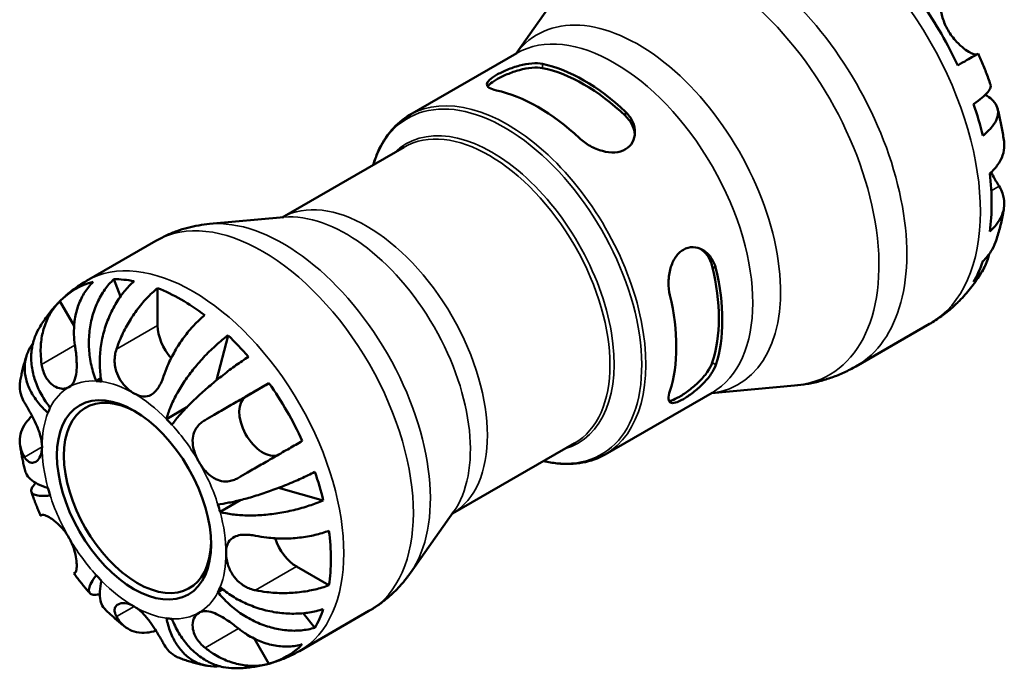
# Model space of a CAD drawing. Header units: millimetres. Extents: x 0 to 905, y 0 to 594.
# Tile 8 of 10: x 662 to 757, y 467 to 529. Entities that reach past the tile are written whole.
import ezdxf

# ---------------------------------------------------------------- set-up
doc = ezdxf.new("R2010")
doc.units = ezdxf.units.MM
doc.layers.add('Visible (ISO)', color=7, linetype='Continuous', lineweight=50)
doc.layers.add('Visible Narrow (ISO)', color=7, linetype='Continuous', lineweight=35)

msp = doc.modelspace()

# ---------------------------------------------------------------- linework, layer by layer
at = {"layer": 'Visible (ISO)'}
for p, q in [((709.859, 526.162), (714.486, 532.701)), ((699.654, 520.285), (709.923, 526.198)), ((687.375, 510.444), (699.098, 517.195)), ((687.558, 510.461), (680.416, 509.817)), ((668.579, 504.352), (675.264, 508.201)), ((671.212, 504.511), (671.86, 502.866)), ((675.415, 500.074), (675.415, 503.659)), ((667.4, 500.036), (666.035, 502.401)), ((742.507, 496.15), (749.58, 500.223)), ((682.19, 499.125), (681.084, 494.819)), ((669.51, 494.738), (669.976, 495.006)), ((683.928, 493.262), (686.12, 494.534)), ((728.623, 493.578), (736.601, 494.298)), ((718.417, 487.701), (728.686, 493.615)), ((676.271, 491.094), (678.233, 492.224)), ((703.743, 482.02), (715.466, 488.771)), ((687.028, 484.48), (691.333, 483.288)), ((681.422, 482.173), (683.421, 483.324)), ((703.849, 482.17), (699.707, 476.316)), ((691.88, 475.14), (688.779, 476.926)), ((681.206, 474.48), (681.672, 474.749)), ((689.039, 468.822), (695.724, 472.671)), ((689.416, 472.454), (690.524, 471.062)), ((686.12, 467.612), (684.743, 469.998))]:
    msp.add_line(p, q, dxfattribs=at)
for centre, major_axis, start_param, end_param in [((739.054, 521.28), (-11.642, 20.216), 4.568056, 4.86059), ((716.38, 508.222), (9.382, -16.292), 2.053436, 2.662821), ((716.38, 508.222), (9.147, -15.884), 2.045361, 2.670895), ((711.96, 505.677), (-9.382, 16.292), 5.195028, 5.804414), ((739.054, 521.28), (-11.642, 20.216), 4.250264, 4.392983), ((739.054, 521.28), (-11.642, 20.216), 3.782658, 4.075191), ((739.054, 521.28), (11.642, -20.216), 0.323273, 0.465993), ((716.38, 508.222), (9.147, -15.884), 0.474565, 1.100099), ((716.38, 508.222), (9.382, -16.292), 0.482639, 1.092025), ((677.678, 485.935), (-10.15, 17.625), 6.127124, 6.443114), ((677.678, 485.935), (-10.15, 17.625), 5.818858, 5.965982), ((677.678, 485.935), (10.15, -17.625), 2.200134, 2.516123), ((711.96, 505.677), (-9.382, 16.292), 3.624232, 4.233617), ((739.054, 521.28), (11.642, -20.216), 0.145125, 0.148201), ((677.678, 498.771), (-1.597, 2.773), 0.787332, 1.923621), ((677.678, 485.935), (10.15, -17.625), 1.891867, 2.038991), ((673.152, 483.329), (-6.238, 10.832), 5.860414, 5.924425), ((673.484, 483.52), (4.99, -8.666), 2.377403, 7.047375), ((677.678, 485.935), (10.15, -17.625), 1.414735, 1.730725), ((685.528, 490.491), (1.597, -2.773), 3.143526, 6.219254), ((673.152, 483.329), (-6.238, 10.832), 0.362627, 0.426638), ((673.152, 483.329), (6.238, -10.832), 1.933424, 1.997435), ((677.678, 485.935), (10.15, -17.625), 1.106469, 1.253593), ((673.152, 483.329), (-6.238, 10.832), 1.148025, 1.212036), ((673.152, 483.329), (6.238, -10.832), 1.148025, 1.212036), ((688.779, 479.542), (-1.597, 2.773), 1.214589, 2.358128), ((677.678, 485.935), (10.15, -17.625), 0.629337, 0.945326), ((673.152, 483.329), (-6.238, 10.832), 1.933424, 1.997435), ((673.152, 483.329), (6.238, -10.832), 0.362627, 0.426638), ((677.678, 485.935), (10.15, -17.625), 0.321071, 0.468195), ((673.152, 483.329), (6.238, -10.832), 5.860414, 5.924425), ((677.678, 485.935), (10.15, -17.625), 6.127124, 6.443114)]:
    msp.add_ellipse(centre, major_axis=major_axis, ratio=0.578093, start_param=start_param, end_param=end_param, dxfattribs=at)
msp.add_ellipse((673.152, 483.329), major_axis=(5.225, -9.073), ratio=0.578093, dxfattribs=at)
for points, knots in [([(750.759, 531.985), (750.737, 531.971), (750.715, 531.949), (750.666, 531.868), (750.64, 531.797), (750.6, 531.611), (750.586, 531.495), (750.571, 531.169), (750.578, 530.942), (750.644, 530.357), (750.717, 529.988), (750.962, 529.201), (751.138, 528.79), (751.363, 528.401)], [-0.5480049, -0.5480049, -0.5480049, -0.5480049, -0.501638, -0.501638, -0.4311473, -0.4311473, -0.3603948, -0.3603948, -0.2614819, -0.2614819, -0.1347354, -0.1347354, 0, 0, 0, 0]), ([(751.363, 528.401), (751.476, 528.206), (751.599, 528.017), (751.873, 527.648), (752.023, 527.47), (752.414, 527.054), (752.657, 526.838), (753.11, 526.492), (753.316, 526.361), (753.621, 526.199), (753.732, 526.151), (753.918, 526.089), (753.994, 526.074), (754.081, 526.073), (754.104, 526.076), (754.124, 526.081)], [0, 0, 0, 0, 0.0676687, 0.0676687, 0.1397533, 0.1397533, 0.2497366, 0.2497366, 0.3533724, 0.3533724, 0.4253373, 0.4253373, 0.495225, 0.495225, 0.5273506, 0.5273506, 0.5273506, 0.5273506]), ([(754.267, 526.161), (754.267, 526.161), (754.229, 526.14), (754.09, 526.062), (753.963, 525.99), (753.611, 525.788), (753.385, 525.659), (752.91, 525.386), (752.621, 525.22), (752.294, 525.032)], [4.3675655, 4.3675655, 4.3675655, 4.3675655, 4.5019468, 4.5019468, 4.6594183, 4.6594183, 4.8168897, 4.8168897, 4.9688684, 4.9688684, 4.9688684, 4.9688684]), ([(754.267, 526.161), (754.355, 525.966), (754.441, 525.771), (754.609, 525.379), (754.691, 525.182), (754.852, 524.787), (754.93, 524.589), (755.082, 524.192), (755.156, 523.993), (755.301, 523.593), (755.371, 523.393), (755.439, 523.192)], [0.9565661, 0.9565661, 0.9565661, 0.9565661, 0.988801, 0.988801, 1.0210359, 1.0210359, 1.0532708, 1.0532708, 1.0855057, 1.0855057, 1.1177406, 1.1177406, 1.1177406, 1.1177406]), ([(707.972, 522.636), (707.687, 522.696), (707.444, 522.78), (707.127, 522.982), (707.051, 523.101), (707.063, 523.344), (707.141, 523.484), (707.456, 523.789), (707.694, 523.956), (707.972, 524.116), (708.256, 524.28), (708.614, 524.455), (709.386, 524.77), (709.8, 524.91), (710.576, 525.117), (710.993, 525.196), (711.761, 525.258), (712.112, 525.24), (712.392, 525.181)], [-0.4898294, -0.4898294, -0.4898294, -0.4898294, -0.3630233, -0.3630233, -0.2362173, -0.2362173, -0.1181086, -0.1181086, 0, 0, 0, 0.1205691, 0.1205691, 0.2411383, 0.2411383, 0.3654972, 0.3654972, 0.4898561, 0.4898561, 0.4898561, 0.4898561]), ([(707.134, 523.011), (707.173, 523.072), (707.228, 523.136), (707.456, 523.354), (707.694, 523.52), (707.972, 523.68), (708.257, 523.844), (708.615, 524.02), (709.387, 524.34), (709.8, 524.483), (710.576, 524.696), (710.993, 524.779), (711.76, 524.848), (712.112, 524.834), (712.392, 524.777)], [-0.1709899, -0.1709899, -0.1709899, -0.1709899, -0.1181446, -0.1181446, 0, 0, 0, 0.1207529, 0.1207529, 0.2415058, 0.2415058, 0.3662544, 0.3662544, 0.491003, 0.491003, 0.491003, 0.491003]), ([(753.805, 521.321), (754.123, 521.536), (754.397, 521.742), (754.832, 522.106), (755.029, 522.296), (755.314, 522.643), (755.401, 522.799), (755.464, 523.02), (755.466, 523.111), (755.439, 523.192)], [0.1612592, 0.1612592, 0.1612592, 0.1612592, 0.3143896, 0.3143896, 0.4717689, 0.4717689, 0.6291481, 0.6291481, 0.7452384, 0.7452384, 0.7452384, 0.7452384]), ([(754.926, 522.205), (755.186, 522.066), (755.405, 521.912), (755.764, 521.585), (755.925, 521.379), (756.128, 520.939), (756.171, 520.705), (756.155, 520.262), (756.095, 520.012), (755.858, 519.505), (755.681, 519.247), (755.276, 518.782), (755.015, 518.534), (754.706, 518.29)], [3.9704883, 3.9704883, 3.9704883, 3.9704883, 4.1099138, 4.1099138, 4.2676334, 4.2676334, 4.4253529, 4.4253529, 4.5827322, 4.5827322, 4.7401114, 4.7401114, 4.8932418, 4.8932418, 4.8932418, 4.8932418]), ([(696.137, 515.49), (696.265, 515.92), (696.414, 516.331), (696.93, 517.504), (697.362, 518.204), (698.392, 519.403), (698.989, 519.902), (699.654, 520.285)], [4.9972032, 4.9972032, 4.9972032, 4.9972032, 5.0975992, 5.0975992, 5.29866, 5.29866, 5.4997209, 5.4997209, 5.4997209, 5.4997209]), ([(720.368, 520.588), (720.653, 520.32), (720.896, 519.99), (721.213, 519.289), (721.289, 518.918), (721.277, 518.266), (721.199, 517.938), (720.884, 517.374), (720.646, 517.138), (720.084, 516.814), (719.726, 516.711), (718.954, 516.664), (718.54, 516.718), (717.764, 516.924), (717.347, 517.094), (716.58, 517.522), (716.228, 517.78), (715.948, 518.043)], [0.4777157, 0.4777157, 0.4777157, 0.4777157, 0.6045218, 0.6045218, 0.7313278, 0.7313278, 0.8494365, 0.8494365, 0.9675451, 0.9675451, 1.0881143, 1.0881143, 1.2086834, 1.2086834, 1.3330423, 1.3330423, 1.4574012, 1.4574012, 1.4574012, 1.4574012]), ([(756.119, 520.901), (756.172, 520.69), (756.223, 520.48), (756.321, 520.057), (756.367, 519.846), (756.455, 519.422), (756.496, 519.21), (756.574, 518.784), (756.61, 518.571), (756.678, 518.144), (756.709, 517.931), (756.738, 517.717)], [1.2390937, 1.2390937, 1.2390937, 1.2390937, 1.2722323, 1.2722323, 1.3053709, 1.3053709, 1.3385096, 1.3385096, 1.3716482, 1.3716482, 1.4047869, 1.4047869, 1.4047869, 1.4047869]), ([(720.368, 520.184), (720.653, 519.913), (720.896, 519.579), (721.175, 518.957), (721.247, 518.678), (721.273, 518.41)], [0.4780919, 0.4780919, 0.4780919, 0.4780919, 0.6054336, 0.6054336, 0.7015283, 0.7015283, 0.7015283, 0.7015283]), ([(755.374, 514.662), (755.677, 514.927), (755.932, 515.21), (756.325, 515.76), (756.495, 516.076), (756.715, 516.723), (756.765, 517.053), (756.763, 517.473), (756.754, 517.594), (756.738, 517.717)], [0.161269, 0.161269, 0.161269, 0.161269, 0.3132477, 0.3132477, 0.4707192, 0.4707192, 0.6281906, 0.6281906, 0.6890901, 0.6890901, 0.6890901, 0.6890901]), ([(755.497, 514.772), (755.503, 514.761), (755.509, 514.75), (755.619, 514.543), (755.723, 514.358), (755.92, 514.014), (756.013, 513.855), (756.16, 513.609), (756.217, 513.516), (756.27, 513.429)], [-1.993845, -1.993845, -1.993845, -1.993845, -1.9897263, -1.9897263, -1.9192317, -1.9192317, -1.8494677, -1.8494677, -1.8015059, -1.8015059, -1.8015059, -1.8015059]), ([(756.27, 513.429), (756.4, 513.217), (756.511, 512.991), (756.707, 512.435), (756.761, 512.102), (756.765, 511.494), (756.715, 511.164), (756.495, 510.517), (756.325, 510.2), (755.932, 509.651), (755.677, 509.368), (755.374, 509.102)], [4.2309304, 4.2309304, 4.2309304, 4.2309304, 4.3428817, 4.3428817, 4.5019309, 4.5019309, 4.6594023, 4.6594023, 4.8168738, 4.8168738, 4.9688524, 4.9688524, 4.9688524, 4.9688524]), ([(756.732, 511.358), (756.699, 511.139), (756.662, 510.92), (756.581, 510.481), (756.536, 510.262), (756.438, 509.824), (756.385, 509.605), (756.27, 509.168), (756.208, 508.949), (756.074, 508.513), (756.003, 508.295), (755.927, 508.077)], [1.7293061, 1.7293061, 1.7293061, 1.7293061, 1.7625719, 1.7625719, 1.7958377, 1.7958377, 1.8291036, 1.8291036, 1.8623694, 1.8623694, 1.8956352, 1.8956352, 1.8956352, 1.8956352]), ([(675.264, 508.201), (675.585, 508.386), (675.914, 508.556), (676.584, 508.866), (676.926, 509.005), (677.616, 509.252), (677.964, 509.359), (678.665, 509.542), (679.016, 509.618), (679.718, 509.74), (680.068, 509.785), (680.416, 509.817)], [5.4997209, 5.4997209, 5.4997209, 5.4997209, 5.5518828, 5.5518828, 5.6040448, 5.6040448, 5.6562067, 5.6562067, 5.7083687, 5.7083687, 5.7605306, 5.7605306, 5.7605306, 5.7605306]), ([(754.706, 506.243), (755.015, 506.532), (755.276, 506.849), (755.654, 507.434), (755.811, 507.748), (755.927, 508.077)], [0.1612592, 0.1612592, 0.1612592, 0.1612592, 0.3143896, 0.3143896, 0.4510882, 0.4510882, 0.4510882, 0.4510882]), ([(724.642, 502.985), (724.552, 503.367), (724.504, 503.809), (724.521, 504.705), (724.587, 505.158), (724.805, 505.93), (724.965, 506.305), (725.388, 506.932), (725.652, 507.183), (725.93, 507.343), (726.209, 507.503), (726.533, 507.591), (727.18, 507.58), (727.502, 507.483), (728.074, 507.166), (728.358, 506.914), (728.807, 506.287), (728.971, 505.912), (729.061, 505.53)], [-0.4898294, -0.4898294, -0.4898294, -0.4898294, -0.3630233, -0.3630233, -0.2362173, -0.2362173, -0.1181086, -0.1181086, 0, 0, 0, 0.1181086, 0.1181086, 0.2362173, 0.2362173, 0.3630233, 0.3630233, 0.4898294, 0.4898294, 0.4898294, 0.4898294]), ([(727.621, 507.409), (727.842, 507.252), (728.05, 507.048), (728.452, 506.492), (728.62, 506.115), (728.712, 505.731)], [0.266825, 0.266825, 0.266825, 0.266825, 0.3636308, 0.3636308, 0.4909726, 0.4909726, 0.4909726, 0.4909726]), ([(755.3, 506.905), (755.264, 506.75), (755.221, 506.596), (755.029, 506.007), (754.832, 505.595), (754.397, 504.902), (754.123, 504.556), (753.805, 504.249)], [4.5281748, 4.5281748, 4.5281748, 4.5281748, 4.5827321, 4.5827321, 4.7401114, 4.7401114, 4.8932418, 4.8932418, 4.8932418, 4.8932418]), ([(754.719, 505.423), (754.592, 505.201), (754.458, 504.981), (754.178, 504.545), (754.031, 504.329), (753.723, 503.904), (753.563, 503.695), (753.229, 503.282), (753.055, 503.08), (752.695, 502.683), (752.508, 502.489), (752.315, 502.3)], [2.0331149, 2.0331149, 2.0331149, 2.0331149, 2.0684684, 2.0684684, 2.1038218, 2.1038218, 2.1391753, 2.1391753, 2.1745288, 2.1745288, 2.2098822, 2.2098822, 2.2098822, 2.2098822]), ([(666.161, 502.526), (666.305, 502.665), (666.452, 502.802), (666.754, 503.067), (666.909, 503.197), (667.226, 503.449), (667.387, 503.571), (667.718, 503.808), (667.886, 503.923), (668.228, 504.144), (668.402, 504.25), (668.579, 504.352)], [5.3545956, 5.3545956, 5.3545956, 5.3545956, 5.3836206, 5.3836206, 5.4126457, 5.4126457, 5.4416707, 5.4416707, 5.4706958, 5.4706958, 5.4997209, 5.4997209, 5.4997209, 5.4997209]), ([(669.235, 504.258), (668.925, 503.957), (668.651, 503.614), (668.202, 502.92), (667.99, 502.503), (667.66, 501.612), (667.542, 501.138), (667.403, 500.241), (667.369, 499.735), (667.396, 498.874), (667.429, 498.524), (667.48, 498.187)], [0.1518131, 0.1518131, 0.1518131, 0.1518131, 0.2960606, 0.2960606, 0.4450335, 0.4450335, 0.5940065, 0.5940065, 0.7432377, 0.7432377, 0.8438714, 0.8438714, 0.8438714, 0.8438714]), ([(669.51, 494.738), (669.332, 495.19), (669.171, 495.704), (668.939, 496.758), (668.867, 497.298), (668.806, 498.287), (668.811, 498.827), (668.912, 499.889), (669.008, 500.41), (669.251, 501.332), (669.42, 501.817), (669.838, 502.727), (670.087, 503.152), (670.589, 503.858), (670.887, 504.206), (671.212, 504.511)], [3.572732, 3.572732, 3.572732, 3.572732, 3.721745, 3.721745, 3.870758, 3.870758, 4.019183, 4.019183, 4.167608, 4.167608, 4.315723, 4.315723, 4.463837, 4.463837, 4.60797, 4.60797, 4.60797, 4.60797]), ([(673.165, 504.321), (672.821, 504.019), (672.495, 503.673), (671.924, 502.974), (671.63, 502.554), (671.103, 501.654), (670.871, 501.175), (670.501, 500.266), (670.329, 499.752), (670.065, 498.706), (669.972, 498.174), (669.866, 497.201), (669.844, 496.671), (669.883, 495.635), (669.945, 495.131), (670.033, 494.687)], [0.151773, 0.151773, 0.151773, 0.151773, 0.295905, 0.295905, 0.44402, 0.44402, 0.592135, 0.592135, 0.74056, 0.74056, 0.888984, 0.888984, 1.037998, 1.037998, 1.187011, 1.187011, 1.187011, 1.187011]), ([(671.467, 497.8), (671.575, 498.122), (671.702, 498.457), (672.055, 499.28), (672.299, 499.766), (672.792, 500.629), (673.086, 501.086), (673.72, 501.948), (674.06, 502.352), (674.697, 503.028), (675.052, 503.363), (675.415, 503.659)], [4.032217, 4.032217, 4.032217, 4.032217, 4.1328507, 4.1328507, 4.282082, 4.282082, 4.4310549, 4.4310549, 4.5800279, 4.5800279, 4.7242753, 4.7242753, 4.7242753, 4.7242753]), ([(663.979, 499.715), (664.084, 499.898), (664.194, 500.079), (664.425, 500.439), (664.546, 500.617), (664.797, 500.968), (664.928, 501.142), (665.2, 501.485), (665.341, 501.653), (665.633, 501.985), (665.785, 502.148), (665.941, 502.307)], [5.1768552, 5.1768552, 5.1768552, 5.1768552, 5.2093898, 5.2093898, 5.2419243, 5.2419243, 5.2744588, 5.2744588, 5.3069933, 5.3069933, 5.3395279, 5.3395279, 5.3395279, 5.3395279]), ([(664.28, 496.33), (664.228, 496.674), (664.195, 497.032), (664.17, 497.903), (664.206, 498.411), (664.348, 499.307), (664.467, 499.778), (664.798, 500.663), (665.01, 501.077), (665.456, 501.765), (665.728, 502.103), (666.035, 502.401)], [4.0321758, 4.0321758, 4.0321758, 4.0321758, 4.1351309, 4.1351309, 4.2851203, 4.2851203, 4.4333143, 4.4333143, 4.5815082, 4.5815082, 4.7242565, 4.7242565, 4.7242565, 4.7242565]), ([(752.264, 502.25), (752.104, 502.095), (751.94, 501.943), (751.605, 501.648), (751.433, 501.504), (751.081, 501.224), (750.902, 501.088), (750.535, 500.825), (750.349, 500.698), (749.969, 500.453), (749.776, 500.336), (749.58, 500.223)], [2.2130029, 2.2130029, 2.2130029, 2.2130029, 2.242028, 2.242028, 2.271053, 2.271053, 2.3000781, 2.3000781, 2.3291031, 2.3291031, 2.3581282, 2.3581282, 2.3581282, 2.3581282]), ([(679.94, 501.052), (679.581, 500.76), (679.23, 500.429), (678.597, 499.76), (678.259, 499.358), (677.627, 498.502), (677.334, 498.048), (676.839, 497.186), (676.592, 496.699), (676.233, 495.865), (676.103, 495.523), (675.993, 495.194)], [0.1517835, 0.1517835, 0.1517835, 0.1517835, 0.2945318, 0.2945318, 0.4427257, 0.4427257, 0.5909197, 0.5909197, 0.7409091, 0.7409091, 0.8438642, 0.8438642, 0.8438642, 0.8438642]), ([(663.979, 499.715), (663.809, 499.42), (663.658, 499.088), (663.411, 498.327), (663.329, 497.891), (663.261, 497.071), (663.27, 496.611), (663.394, 495.68), (663.509, 495.21), (663.8, 494.355), (664.002, 493.891), (664.5, 492.993), (664.796, 492.558), (665.098, 492.178)], [0.3186348, 0.3186348, 0.3186348, 0.3186348, 0.444417, 0.444417, 0.5926644, 0.5926644, 0.7409572, 0.7409572, 0.88925, 0.88925, 1.0381304, 1.0381304, 1.1870109, 1.1870109, 1.1870109, 1.1870109]), ([(676.271, 491.094), (676.359, 491.437), (676.49, 491.83), (676.826, 492.648), (677.033, 493.072), (677.462, 493.857), (677.725, 494.291), (678.306, 495.153), (678.625, 495.581), (679.243, 496.348), (679.598, 496.757), (680.337, 497.535), (680.721, 497.904), (681.424, 498.529), (681.807, 498.843), (682.19, 499.125)], [3.572733, 3.572733, 3.572733, 3.572733, 3.721613, 3.721613, 3.870494, 3.870494, 4.018786, 4.018786, 4.167079, 4.167079, 4.315327, 4.315327, 4.463574, 4.463574, 4.607965, 4.607965, 4.607965, 4.607965]), ([(664.882, 491.698), (664.542, 491.996), (664.205, 492.34), (663.627, 493.062), (663.385, 493.44), (663.026, 494.143), (662.874, 494.533), (662.683, 495.315), (662.643, 495.706), (662.658, 496.409), (662.715, 496.786), (662.937, 497.509), (663.104, 497.855), (663.34, 498.221), (663.387, 498.288), (663.436, 498.356)], [3.5727317, 3.5727317, 3.5727317, 3.5727317, 3.721745, 3.721745, 3.8707582, 3.8707582, 4.019183, 4.019183, 4.1676079, 4.1676079, 4.3157226, 4.3157226, 4.4638373, 4.4638373, 4.4970257, 4.4970257, 4.4970257, 4.4970257]), ([(667.48, 498.187), (667.503, 498.038), (667.524, 497.885), (667.57, 497.513), (667.593, 497.291), (667.628, 496.854), (667.64, 496.64), (667.651, 496.145), (667.644, 495.873), (667.582, 495.274), (667.513, 494.973), (667.279, 494.47), (667.113, 494.277), (666.902, 494.154)], [-0.5160532, -0.5160532, -0.5160532, -0.5160532, -0.4692739, -0.4692739, -0.4027296, -0.4027296, -0.3375441, -0.3375441, -0.2486094, -0.2486094, -0.1267417, -0.1267417, 0, 0, 0, 0]), ([(673.152, 493.548), (672.866, 493.713), (672.582, 493.938), (672.098, 494.452), (671.897, 494.723), (671.575, 495.308), (671.455, 495.613), (671.328, 496.151), (671.298, 496.374), (671.283, 496.814), (671.296, 497.03), (671.36, 497.432), (671.407, 497.619), (671.467, 497.8)], [-2.2111199, -2.2111199, -2.2111199, -2.2111199, -2.0898399, -2.0898399, -1.9861481, -1.9861481, -1.8877586, -1.8877586, -1.8197306, -1.8197306, -1.7537673, -1.7537673, -1.6939957, -1.6939957, -1.6939957, -1.6939957]), ([(662.206, 494.648), (662.235, 494.823), (662.267, 494.998), (662.336, 495.349), (662.374, 495.525), (662.455, 495.876), (662.499, 496.051), (662.593, 496.402), (662.644, 496.578), (662.751, 496.929), (662.808, 497.104), (662.869, 497.28)], [4.8843407, 4.8843407, 4.8843407, 4.8843407, 4.9145175, 4.9145175, 4.9446943, 4.9446943, 4.9748712, 4.9748712, 5.005048, 5.005048, 5.0352248, 5.0352248, 5.0352248, 5.0352248]), ([(684.143, 497.065), (683.741, 496.803), (683.329, 496.52), (682.558, 495.967), (682.129, 495.646), (681.28, 494.983), (680.862, 494.64), (680.117, 494.008), (679.722, 493.659), (678.978, 492.969), (678.628, 492.628), (678.032, 492.018), (677.731, 491.694), (677.201, 491.08), (676.972, 490.79), (676.794, 490.543)], [0.151778, 0.151778, 0.151778, 0.151778, 0.29617, 0.29617, 0.444417, 0.444417, 0.592664, 0.592664, 0.740957, 0.740957, 0.88925, 0.88925, 1.03813, 1.03813, 1.187011, 1.187011, 1.187011, 1.187011]), ([(666.902, 494.154), (666.798, 494.094), (666.683, 494.051), (666.431, 494.001), (666.292, 493.997), (665.929, 494.043), (665.701, 494.124), (665.281, 494.383), (665.092, 494.551), (664.808, 494.905), (664.704, 495.068), (664.526, 495.421), (664.453, 495.608), (664.346, 495.974), (664.307, 496.15), (664.28, 496.33)], [0, 0, 0, 0, 0.0626039, 0.0626039, 0.1294602, 0.1294602, 0.2322761, 0.2322761, 0.3276608, 0.3276608, 0.3943951, 0.3943951, 0.4598172, 0.4598172, 0.5164309, 0.5164309, 0.5164309, 0.5164309]), ([(729.061, 496.309), (728.971, 496.031), (728.807, 495.71), (728.358, 495.063), (728.074, 494.736), (727.502, 494.168), (727.18, 493.886), (726.533, 493.388), (726.209, 493.172), (725.652, 492.851), (725.388, 492.729), (724.965, 492.611), (724.805, 492.614), (724.587, 492.728), (724.521, 492.854), (724.504, 493.232), (724.552, 493.486), (724.642, 493.764)], [0.4777157, 0.4777157, 0.4777157, 0.4777157, 0.6045218, 0.6045218, 0.7313278, 0.7313278, 0.8494365, 0.8494365, 0.9675451, 0.9675451, 1.0856538, 1.0856538, 1.2037624, 1.2037624, 1.3305685, 1.3305685, 1.4573745, 1.4573745, 1.4573745, 1.4573745]), ([(728.712, 496.509), (728.62, 496.232), (728.452, 495.914), (727.996, 495.27), (727.708, 494.944), (727.131, 494.38), (726.807, 494.1), (726.157, 493.605), (725.832, 493.389), (725.275, 493.068), (725.012, 492.946), (724.708, 492.859), (724.625, 492.844), (724.552, 492.841)], [0.4780919, 0.4780919, 0.4780919, 0.4780919, 0.6054336, 0.6054336, 0.7327754, 0.7327754, 0.8509199, 0.8509199, 0.9690645, 0.9690645, 1.087209, 1.087209, 1.140261, 1.140261, 1.140261, 1.140261]), ([(742.507, 496.15), (742.139, 495.938), (741.761, 495.743), (740.993, 495.388), (740.602, 495.228), (739.811, 494.946), (739.411, 494.822), (738.608, 494.612), (738.205, 494.525), (737.401, 494.386), (737, 494.334), (736.601, 494.298)], [2.3581282, 2.3581282, 2.3581282, 2.3581282, 2.4102902, 2.4102902, 2.4624521, 2.4624521, 2.5146141, 2.5146141, 2.566776, 2.566776, 2.618938, 2.618938, 2.618938, 2.618938]), ([(675.993, 495.194), (675.947, 495.057), (675.896, 494.922), (675.761, 494.599), (675.672, 494.417), (675.478, 494.089), (675.376, 493.943), (675.117, 493.643), (674.957, 493.508), (674.549, 493.281), (674.296, 493.229), (673.745, 493.274), (673.451, 493.376), (673.152, 493.548)], [-0.5159245, -0.5159245, -0.5159245, -0.5159245, -0.4707471, -0.4707471, -0.4031108, -0.4031108, -0.3374056, -0.3374056, -0.2486696, -0.2486696, -0.1267397, -0.1267397, 0, 0, 0, 0]), ([(662.207, 494.648), (662.182, 494.493), (662.17, 494.341), (662.173, 493.908), (662.225, 493.593), (662.408, 493.075), (662.509, 492.866), (662.628, 492.671)], [0.515177, 0.515177, 0.515177, 0.515177, 0.5909197, 0.5909197, 0.7409091, 0.7409091, 0.8438642, 0.8438642, 0.8438642, 0.8438642]), ([(679.98, 490.989), (680.252, 491.146), (680.546, 491.316), (681.288, 491.745), (681.746, 492.01), (682.594, 492.5), (683.062, 492.77), (683.994, 493.308), (684.459, 493.577), (685.279, 494.049), (685.708, 494.297), (686.12, 494.534)], [4.0321758, 4.0321758, 4.0321758, 4.0321758, 4.1351309, 4.1351309, 4.2851203, 4.2851203, 4.4333143, 4.4333143, 4.5815082, 4.5815082, 4.7242565, 4.7242565, 4.7242565, 4.7242565]), ([(662.628, 492.671), (662.678, 492.589), (662.732, 492.501), (662.872, 492.264), (662.962, 492.109), (663.149, 491.778), (663.244, 491.605), (663.471, 491.175), (663.601, 490.916), (663.891, 490.277), (664.038, 489.9), (664.253, 489.139), (664.313, 488.764), (664.313, 488.419)], [-0.5159245, -0.5159245, -0.5159245, -0.5159245, -0.4707471, -0.4707471, -0.4031108, -0.4031108, -0.3374056, -0.3374056, -0.2486696, -0.2486696, -0.1267397, -0.1267397, 0, 0, 0, 0]), ([(662.628, 487.439), (662.509, 487.634), (662.408, 487.842), (662.225, 488.361), (662.173, 488.675), (662.169, 489.248), (662.215, 489.559), (662.422, 490.167), (662.582, 490.465), (662.925, 490.946), (663.124, 491.173), (663.357, 491.391)], [4.0321758, 4.0321758, 4.0321758, 4.0321758, 4.1351309, 4.1351309, 4.2851203, 4.2851203, 4.4333143, 4.4333143, 4.5815082, 4.5815082, 4.7041033, 4.7041033, 4.7041033, 4.7041033]), ([(679.402, 486.956), (679.298, 487.137), (679.204, 487.323), (679.035, 487.714), (678.962, 487.919), (678.821, 488.437), (678.777, 488.748), (678.793, 489.326), (678.844, 489.589), (679.009, 490.006), (679.099, 490.166), (679.315, 490.459), (679.441, 490.591), (679.704, 490.814), (679.838, 490.906), (679.98, 490.989)], [0, 0, 0, 0, 0.0626039, 0.0626039, 0.1294602, 0.1294602, 0.2322761, 0.2322761, 0.3276608, 0.3276608, 0.3943951, 0.3943951, 0.4598172, 0.4598172, 0.5164309, 0.5164309, 0.5164309, 0.5164309]), ([(662.692, 486.126), (662.651, 486.289), (662.611, 486.452), (662.535, 486.779), (662.499, 486.943), (662.429, 487.272), (662.397, 487.436), (662.334, 487.766), (662.305, 487.931), (662.249, 488.263), (662.223, 488.428), (662.199, 488.595)], [4.3823045, 4.3823045, 4.3823045, 4.3823045, 4.4119934, 4.4119934, 4.4416822, 4.4416822, 4.4713711, 4.4713711, 4.50106, 4.50106, 4.5307488, 4.5307488, 4.5307488, 4.5307488]), ([(664.313, 488.419), (664.313, 488.088), (664.258, 487.792), (664.071, 487.34), (663.954, 487.174), (663.69, 486.955), (663.548, 486.898), (663.304, 486.89), (663.204, 486.913), (663.015, 487.004), (662.925, 487.071), (662.765, 487.237), (662.694, 487.331), (662.628, 487.439)], [-2.2111199, -2.2111199, -2.2111199, -2.2111199, -2.0898399, -2.0898399, -1.9861481, -1.9861481, -1.8877586, -1.8877586, -1.8197306, -1.8197306, -1.7537673, -1.7537673, -1.6939957, -1.6939957, -1.6939957, -1.6939957]), ([(689.32, 488.992), (688.908, 488.754), (688.479, 488.507), (687.659, 488.034), (687.194, 487.766), (686.262, 487.227), (685.794, 486.957), (684.946, 486.467), (684.488, 486.203), (683.746, 485.774), (683.452, 485.604), (683.18, 485.446)], [0.1517835, 0.1517835, 0.1517835, 0.1517835, 0.2945318, 0.2945318, 0.4427257, 0.4427257, 0.5909197, 0.5909197, 0.7409091, 0.7409091, 0.8438642, 0.8438642, 0.8438642, 0.8438642]), ([(718.417, 487.701), (717.753, 487.318), (717.021, 487.052), (715.467, 486.764), (714.645, 486.741), (713.372, 486.884), (712.941, 486.961), (712.506, 487.066)], [2.3581282, 2.3581282, 2.3581282, 2.3581282, 2.559189, 2.559189, 2.7602499, 2.7602499, 2.8606458, 2.8606458, 2.8606458, 2.8606458]), ([(683.18, 485.446), (683.062, 485.378), (682.941, 485.318), (682.641, 485.198), (682.461, 485.149), (682.099, 485.096), (681.92, 485.092), (681.497, 485.137), (681.258, 485.206), (680.71, 485.466), (680.414, 485.688), (679.863, 486.252), (679.613, 486.59), (679.402, 486.956)], [-0.5160532, -0.5160532, -0.5160532, -0.5160532, -0.4692739, -0.4692739, -0.4027296, -0.4027296, -0.3375441, -0.3375441, -0.2486094, -0.2486094, -0.1267417, -0.1267417, 0, 0, 0, 0]), ([(662.692, 486.126), (662.713, 486.044), (662.742, 485.962), (662.874, 485.675), (663.026, 485.481), (663.385, 485.153), (663.627, 484.989), (664.205, 484.702), (664.542, 484.579), (664.882, 484.485)], [0.6831493, 0.6831493, 0.6831493, 0.6831493, 0.7405595, 0.7405595, 0.8889844, 0.8889844, 1.0379976, 1.0379976, 1.1870108, 1.1870108, 1.1870108, 1.1870108]), ([(681.206, 482.902), (681.508, 482.934), (681.873, 482.989), (682.67, 483.142), (683.101, 483.242), (683.927, 483.455), (684.398, 483.588), (685.368, 483.889), (685.867, 484.057), (686.787, 484.387), (687.293, 484.578), (688.29, 484.981), (688.783, 485.192), (689.646, 485.582), (690.097, 485.797), (690.524, 486.012)], [3.572732, 3.572732, 3.572732, 3.572732, 3.721745, 3.721745, 3.870758, 3.870758, 4.019183, 4.019183, 4.167608, 4.167608, 4.315723, 4.315723, 4.463837, 4.463837, 4.60797, 4.60797, 4.60797, 4.60797]), ([(665.098, 483.756), (664.796, 483.724), (664.5, 483.709), (664.001, 483.727), (663.799, 483.759), (663.509, 483.855), (663.394, 483.927), (663.27, 484.113), (663.261, 484.227), (663.329, 484.467), (663.412, 484.614), (663.593, 484.835), (663.648, 484.895), (663.708, 484.957)], [3.5727327, 3.5727327, 3.5727327, 3.5727327, 3.7217459, 3.7217459, 3.8707592, 3.8707592, 4.019184, 4.019184, 4.1676089, 4.1676089, 4.3157236, 4.3157236, 4.3686302, 4.3686302, 4.3686302, 4.3686302]), ([(664.181, 481.818), (664.116, 481.968), (664.051, 482.118), (663.925, 482.419), (663.863, 482.57), (663.742, 482.873), (663.682, 483.025), (663.567, 483.33), (663.51, 483.483), (663.4, 483.789), (663.346, 483.943), (663.294, 484.097)], [4.1143703, 4.1143703, 4.1143703, 4.1143703, 4.1430519, 4.1430519, 4.1717336, 4.1717336, 4.2004152, 4.2004152, 4.2290968, 4.2290968, 4.2577785, 4.2577785, 4.2577785, 4.2577785]), ([(691.333, 483.288), (690.897, 483.099), (690.434, 482.924), (689.541, 482.629), (689.029, 482.481), (687.985, 482.23), (687.453, 482.127), (686.481, 481.975), (685.95, 481.913), (684.913, 481.84), (684.407, 481.828), (683.513, 481.848), (683.043, 481.881), (682.167, 481.996), (681.762, 482.079), (681.422, 482.173)], [0.151778, 0.151778, 0.151778, 0.151778, 0.29617, 0.29617, 0.444417, 0.444417, 0.592664, 0.592664, 0.740957, 0.740957, 0.88925, 0.88925, 1.03813, 1.03813, 1.187011, 1.187011, 1.187011, 1.187011]), ([(664.312, 481.891), (664.3, 481.884), (664.288, 481.877), (664.206, 481.831), (664.17, 481.811), (664.195, 481.827), (664.228, 481.847), (664.28, 481.878)], [0.5685592, 0.5685592, 0.5685592, 0.5685592, 0.5909197, 0.5909197, 0.7409091, 0.7409091, 0.8438642, 0.8438642, 0.8438642, 0.8438642]), ([(664.28, 481.878), (664.303, 481.891), (664.333, 481.898), (664.426, 481.898), (664.496, 481.885), (664.666, 481.828), (664.764, 481.785), (665.026, 481.647), (665.199, 481.54), (665.637, 481.217), (665.908, 480.98), (666.439, 480.405), (666.691, 480.068), (666.902, 479.702)], [-0.5160532, -0.5160532, -0.5160532, -0.5160532, -0.4692739, -0.4692739, -0.4027296, -0.4027296, -0.3375441, -0.3375441, -0.2486094, -0.2486094, -0.1267417, -0.1267417, 0, 0, 0, 0]), ([(666.902, 479.702), (667.006, 479.521), (667.1, 479.335), (667.271, 478.945), (667.345, 478.741), (667.502, 478.231), (667.565, 477.932), (667.637, 477.405), (667.65, 477.178), (667.644, 476.853), (667.633, 476.738), (667.601, 476.551), (667.58, 476.479), (667.532, 476.381), (667.507, 476.351), (667.48, 476.335)], [0, 0, 0, 0, 0.0626039, 0.0626039, 0.1294602, 0.1294602, 0.2322761, 0.2322761, 0.3276608, 0.3276608, 0.3943951, 0.3943951, 0.4598172, 0.4598172, 0.5164309, 0.5164309, 0.5164309, 0.5164309]), ([(681.991, 478.239), (681.991, 478.429), (682.009, 478.607), (682.084, 478.953), (682.144, 479.116), (682.363, 479.493), (682.557, 479.671), (682.982, 479.876), (683.177, 479.931), (683.535, 479.983), (683.684, 479.993), (683.985, 479.993), (684.135, 479.985), (684.467, 479.95), (684.648, 479.922), (684.832, 479.885)], [0, 0, 0, 0, 0.0696045, 0.0696045, 0.1455957, 0.1455957, 0.2688491, 0.2688491, 0.3516843, 0.3516843, 0.4055129, 0.4055129, 0.4557128, 0.4557128, 0.5133309, 0.5133309, 0.5133309, 0.5133309]), ([(684.832, 479.885), (685.171, 479.816), (685.533, 479.758), (686.433, 479.653), (686.979, 479.623), (687.973, 479.62), (688.513, 479.647), (689.57, 479.766), (690.088, 479.858), (690.984, 480.071), (691.446, 480.209), (691.88, 480.373)], [4.0321758, 4.0321758, 4.0321758, 4.0321758, 4.1351309, 4.1351309, 4.2851203, 4.2851203, 4.4333143, 4.4333143, 4.5815082, 4.5815082, 4.7242565, 4.7242565, 4.7242565, 4.7242565]), ([(684.832, 474.653), (684.797, 474.66), (684.762, 474.667), (684.539, 474.719), (684.354, 474.779), (684.024, 474.918), (683.878, 474.993), (683.574, 475.178), (683.419, 475.291), (683.036, 475.623), (682.829, 475.86), (682.44, 476.44), (682.279, 476.786), (682.049, 477.517), (681.991, 477.893), (681.991, 478.239)], [-0.5194186, -0.5194186, -0.5194186, -0.5194186, -0.5081412, -0.5081412, -0.4474611, -0.4474611, -0.3968975, -0.3968975, -0.338429, -0.338429, -0.2434426, -0.2434426, -0.1268379, -0.1268379, 0, 0, 0, 0]), ([(667.48, 476.335), (667.428, 476.304), (667.395, 476.285), (667.382, 476.276), (667.381, 476.276), (667.381, 476.276)], [4.0322239, 4.0322239, 4.0322239, 4.0322239, 4.1351791, 4.1351791, 4.1592241, 4.1592241, 4.1592241, 4.1592241]), ([(668.911, 474.367), (668.804, 474.49), (668.698, 474.613), (668.487, 474.862), (668.383, 474.987), (668.177, 475.24), (668.075, 475.367), (667.873, 475.624), (667.773, 475.753), (667.576, 476.013), (667.478, 476.144), (667.381, 476.276)], [3.5962214, 3.5962214, 3.5962214, 3.5962214, 3.6249044, 3.6249044, 3.6535873, 3.6535873, 3.6822702, 3.6822702, 3.7109532, 3.7109532, 3.7396361, 3.7396361, 3.7396361, 3.7396361]), ([(669.857, 474.286), (669.777, 474.266), (669.701, 474.251), (669.42, 474.206), (669.251, 474.21), (669.008, 474.274), (668.912, 474.34), (668.811, 474.543), (668.806, 474.68), (668.867, 474.981), (668.939, 475.174), (669.171, 475.617), (669.332, 475.868), (669.51, 476.115)], [0.3933027, 0.3933027, 0.3933027, 0.3933027, 0.44402, 0.44402, 0.5921347, 0.5921347, 0.7405595, 0.7405595, 0.8889844, 0.8889844, 1.0379976, 1.0379976, 1.1870108, 1.1870108, 1.1870108, 1.1870108]), ([(699.707, 476.316), (699.505, 476.031), (699.29, 475.751), (698.833, 475.205), (698.591, 474.939), (698.081, 474.426), (697.813, 474.178), (697.254, 473.705), (696.962, 473.48), (696.357, 473.055), (696.045, 472.856), (695.724, 472.671)], [2.0973184, 2.0973184, 2.0973184, 2.0973184, 2.1494804, 2.1494804, 2.2016423, 2.2016423, 2.2538043, 2.2538043, 2.3059662, 2.3059662, 2.3581282, 2.3581282, 2.3581282, 2.3581282]), ([(670.033, 475.564), (669.945, 475.221), (669.883, 474.867), (669.844, 474.22), (669.866, 473.927), (669.972, 473.45), (670.065, 473.221), (670.249, 472.96), (670.306, 472.893), (670.369, 472.832)], [3.5727317, 3.5727317, 3.5727317, 3.5727317, 3.721745, 3.721745, 3.8707582, 3.8707582, 4.019183, 4.019183, 4.077283, 4.077283, 4.077283, 4.077283]), ([(681.422, 474.96), (681.762, 474.662), (682.168, 474.357), (683.044, 473.807), (683.515, 473.561), (684.41, 473.167), (684.917, 472.981), (685.955, 472.687), (686.486, 472.579), (687.458, 472.445), (687.99, 472.406), (689.032, 472.412), (689.544, 472.456), (690.435, 472.599), (690.898, 472.709), (691.333, 472.855)], [3.572732, 3.572732, 3.572732, 3.572732, 3.721745, 3.721745, 3.870758, 3.870758, 4.019183, 4.019183, 4.167608, 4.167608, 4.315723, 4.315723, 4.463837, 4.463837, 4.60797, 4.60797, 4.60797, 4.60797]), ([(691.88, 475.14), (691.446, 474.976), (690.984, 474.838), (690.088, 474.626), (689.57, 474.534), (688.513, 474.415), (687.973, 474.388), (686.979, 474.39), (686.433, 474.42), (685.533, 474.526), (685.171, 474.584), (684.832, 474.653)], [0.1517835, 0.1517835, 0.1517835, 0.1517835, 0.2945318, 0.2945318, 0.4427257, 0.4427257, 0.5909197, 0.5909197, 0.7409091, 0.7409091, 0.8438642, 0.8438642, 0.8438642, 0.8438642]), ([(690.524, 471.062), (690.097, 470.934), (689.646, 470.851), (688.783, 470.77), (688.29, 470.768), (687.293, 470.862), (686.787, 470.958), (685.867, 471.21), (685.368, 471.387), (684.398, 471.831), (683.927, 472.097), (683.101, 472.644), (682.67, 472.976), (681.873, 473.704), (681.508, 474.1), (681.206, 474.48)], [0.151773, 0.151773, 0.151773, 0.151773, 0.295905, 0.295905, 0.44402, 0.44402, 0.592135, 0.592135, 0.74056, 0.74056, 0.888984, 0.888984, 1.037998, 1.037998, 1.187011, 1.187011, 1.187011, 1.187011]), ([(671.467, 472.129), (671.421, 472.214), (671.383, 472.297), (671.311, 472.501), (671.289, 472.619), (671.288, 472.836), (671.309, 472.934), (671.406, 473.141), (671.499, 473.238), (671.798, 473.401), (672.027, 473.44), (672.556, 473.383), (672.853, 473.282), (673.152, 473.11)], [-0.5159245, -0.5159245, -0.5159245, -0.5159245, -0.4707471, -0.4707471, -0.4031108, -0.4031108, -0.3374056, -0.3374056, -0.2486696, -0.2486696, -0.1267397, -0.1267397, 0, 0, 0, 0]), ([(673.152, 473.11), (673.438, 472.945), (673.72, 472.719), (674.22, 472.215), (674.439, 471.953), (674.842, 471.415), (675.024, 471.146), (675.31, 470.699), (675.419, 470.521), (675.618, 470.187), (675.708, 470.032), (675.865, 469.756), (675.932, 469.634), (675.993, 469.523)], [-2.2111199, -2.2111199, -2.2111199, -2.2111199, -2.0898399, -2.0898399, -1.9861481, -1.9861481, -1.8877586, -1.8877586, -1.8197306, -1.8197306, -1.7537673, -1.7537673, -1.6939957, -1.6939957, -1.6939957, -1.6939957]), ([(672.261, 471.171), (672.129, 471.275), (671.998, 471.38), (671.739, 471.594), (671.611, 471.702), (671.356, 471.921), (671.23, 472.032), (670.98, 472.256), (670.856, 472.369), (670.611, 472.599), (670.489, 472.715), (670.368, 472.832)], [3.3231481, 3.3231481, 3.3231481, 3.3231481, 3.3528488, 3.3528488, 3.3825494, 3.3825494, 3.4122501, 3.4122501, 3.4419507, 3.4419507, 3.4716514, 3.4716514, 3.4716514, 3.4716514]), ([(675.264, 470.77), (674.954, 470.676), (674.654, 470.618), (674.06, 470.564), (673.72, 470.577), (673.086, 470.708), (672.792, 470.827), (672.299, 471.122), (672.055, 471.326), (671.702, 471.744), (671.575, 471.932), (671.467, 472.129)], [0.1718001, 0.1718001, 0.1718001, 0.1718001, 0.2960606, 0.2960606, 0.4450335, 0.4450335, 0.5940065, 0.5940065, 0.7432377, 0.7432377, 0.8438714, 0.8438714, 0.8438714, 0.8438714]), ([(679.98, 469.137), (679.862, 469.231), (679.75, 469.331), (679.496, 469.584), (679.364, 469.742), (679.137, 470.07), (679.044, 470.237), (678.873, 470.64), (678.813, 470.873), (678.764, 471.408), (678.81, 471.696), (679.022, 472.187), (679.191, 472.381), (679.402, 472.504)], [-0.5160532, -0.5160532, -0.5160532, -0.5160532, -0.4692739, -0.4692739, -0.4027296, -0.4027296, -0.3375441, -0.3375441, -0.2486094, -0.2486094, -0.1267417, -0.1267417, 0, 0, 0, 0]), ([(679.402, 472.504), (679.506, 472.564), (679.621, 472.607), (679.875, 472.658), (680.015, 472.663), (680.394, 472.626), (680.641, 472.556), (681.148, 472.348), (681.402, 472.216), (681.845, 471.954), (682.028, 471.836), (682.39, 471.59), (682.567, 471.463), (682.891, 471.221), (683.038, 471.107), (683.18, 470.994)], [0, 0, 0, 0, 0.0626039, 0.0626039, 0.1294602, 0.1294602, 0.2322761, 0.2322761, 0.3276608, 0.3276608, 0.3943951, 0.3943951, 0.4598172, 0.4598172, 0.5164309, 0.5164309, 0.5164309, 0.5164309]), ([(681.345, 467.375), (681.254, 467.365), (681.164, 467.358), (680.721, 467.338), (680.337, 467.367), (679.598, 467.539), (679.243, 467.68), (678.625, 468.021), (678.306, 468.252), (677.725, 468.811), (677.462, 469.138), (677.033, 469.802), (676.826, 470.2), (676.49, 471.063), (676.359, 471.527), (676.271, 471.971)], [0.2599482, 0.2599482, 0.2599482, 0.2599482, 0.2961697, 0.2961697, 0.444417, 0.444417, 0.5926644, 0.5926644, 0.7409572, 0.7409572, 0.88925, 0.88925, 1.0381304, 1.0381304, 1.1870109, 1.1870109, 1.1870109, 1.1870109]), ([(676.794, 471.92), (676.972, 471.468), (677.201, 470.994), (677.731, 470.112), (678.032, 469.705), (678.628, 469.025), (678.978, 468.689), (679.722, 468.115), (680.117, 467.877), (680.862, 467.523), (681.28, 467.376), (682.074, 467.205), (682.448, 467.169), (682.796, 467.17)], [3.5727327, 3.5727327, 3.5727327, 3.5727327, 3.7216131, 3.7216131, 3.8704935, 3.8704935, 4.0187864, 4.0187864, 4.1670792, 4.1670792, 4.3153265, 4.3153265, 4.4445305, 4.4445305, 4.4445305, 4.4445305]), ([(683.18, 470.994), (683.447, 470.781), (683.734, 470.577), (684.466, 470.123), (684.921, 469.898), (685.768, 469.569), (686.238, 469.433), (687.176, 469.272), (687.643, 469.247), (688.47, 469.286), (688.904, 469.352), (689.32, 469.469)], [4.032217, 4.032217, 4.032217, 4.032217, 4.1328507, 4.1328507, 4.282082, 4.282082, 4.4310549, 4.4310549, 4.5800279, 4.5800279, 4.7242753, 4.7242753, 4.7242753, 4.7242753]), ([(675.993, 469.523), (676.103, 469.322), (676.233, 469.129), (676.592, 468.709), (676.839, 468.506), (677.217, 468.283), (677.359, 468.215), (677.51, 468.158)], [4.0321758, 4.0321758, 4.0321758, 4.0321758, 4.1351309, 4.1351309, 4.2851203, 4.2851203, 4.3628212, 4.3628212, 4.3628212, 4.3628212]), ([(686.12, 467.612), (685.708, 467.496), (685.279, 467.431), (684.459, 467.389), (683.994, 467.413), (683.062, 467.571), (682.594, 467.704), (681.746, 468.03), (681.288, 468.254), (680.546, 468.711), (680.252, 468.919), (679.98, 469.137)], [0.1517835, 0.1517835, 0.1517835, 0.1517835, 0.2945318, 0.2945318, 0.4427257, 0.4427257, 0.5909197, 0.5909197, 0.7409091, 0.7409091, 0.8438642, 0.8438642, 0.8438642, 0.8438642]), ([(689.039, 468.822), (688.862, 468.72), (688.683, 468.623), (688.321, 468.437), (688.137, 468.349), (687.766, 468.183), (687.579, 468.104), (687.202, 467.957), (687.013, 467.888), (686.631, 467.76), (686.439, 467.701), (686.247, 467.647)], [2.3581282, 2.3581282, 2.3581282, 2.3581282, 2.3871533, 2.3871533, 2.4161783, 2.4161783, 2.4452034, 2.4452034, 2.4742284, 2.4742284, 2.5032535, 2.5032535, 2.5032535, 2.5032535]), ([(680.126, 467.42), (679.943, 467.454), (679.762, 467.492), (679.404, 467.574), (679.226, 467.618), (678.874, 467.711), (678.7, 467.76), (678.354, 467.865), (678.183, 467.92), (677.844, 468.035), (677.676, 468.095), (677.51, 468.157)], [2.8188101, 2.8188101, 2.8188101, 2.8188101, 2.8490007, 2.8490007, 2.8791912, 2.8791912, 2.9093817, 2.9093817, 2.9395723, 2.9395723, 2.9697628, 2.9697628, 2.9697628, 2.9697628]), ([(686.025, 467.587), (685.809, 467.53), (685.592, 467.479), (685.159, 467.39), (684.942, 467.351), (684.509, 467.285), (684.293, 467.258), (683.862, 467.214), (683.647, 467.198), (683.22, 467.176), (683.008, 467.171), (682.796, 467.17)], [2.5143824, 2.5143824, 2.5143824, 2.5143824, 2.5469214, 2.5469214, 2.5794605, 2.5794605, 2.6119995, 2.6119995, 2.6445385, 2.6445385, 2.6770776, 2.6770776, 2.6770776, 2.6770776])]:
    msp.add_open_spline(points, degree=3, knots=knots, dxfattribs=at)
msp.add_open_spline([(752.294, 502.279), (752.301, 502.286), (752.308, 502.293), (752.315, 502.3)], degree=3, dxfattribs=at)
at = {"layer": 'Visible Narrow (ISO)'}
for p, q in [((712.392, 525.181), (712.392, 524.777)), ((720.368, 520.588), (720.368, 520.184)), ((756.27, 513.429), (755.517, 512.996)), ((729.061, 505.53), (728.712, 505.731)), ((671.467, 497.8), (675.415, 500.074)), ((664.28, 496.33), (667.482, 498.174)), ((729.061, 496.309), (728.712, 496.509)), ((679.98, 490.989), (683.928, 493.262)), ((662.628, 487.439), (664.313, 488.409)), ((684.832, 474.653), (688.779, 476.926)), ((671.467, 472.129), (673.161, 473.105)), ((679.98, 469.137), (683.19, 470.985))]:
    msp.add_line(p, q, dxfattribs=at)
for centre, major_axis, start_param, end_param in [((737.852, 520.587), (-11.727, 20.365), 3.141593, 6.283185), ((730.779, 516.514), (11.727, -20.365), 0, 3.141593), ((728.506, 515.205), (-11.444, 19.873), 2.880783, 6.543995), ((721.578, 511.216), (9.665, -16.783), 6.040636, 9.667327), ((719.304, 509.906), (-9.382, 16.292), 3.141593, 6.283185), ((709.036, 503.993), (9.382, -16.292), 0, 3.141593), ((708.765, 503.837), (-9.293, 16.137), 2.64815, 6.776628), ((707.553, 503.139), (8.273, -14.367), 6.136266, 9.571698), ((707.282, 502.983), (-8.184, 14.212), 3.141593, 6.283185), ((695.504, 496.201), (8.184, -14.212), 0.006794, 3.134799), ((685.494, 490.436), (-10.23, 17.765), 3.141593, 6.283185), ((693.521, 495.059), (-8.431, 14.641), 3.402402, 6.022376), ((687.477, 491.578), (9.983, -17.336), 0.26081, 2.880783), ((678.809, 486.587), (-10.23, 17.765), 3.141593, 6.283185), ((673.152, 483.329), (-6.238, 10.832), 5.924425, 6.285119), ((673.152, 483.329), (-6.238, 10.832), 0.001934, 0.362627), ((673.152, 483.329), (6.238, -10.832), 2.358128, 2.718822), ((673.152, 483.329), (6.238, -10.832), 1.997435, 2.358128), ((673.152, 483.329), (-6.238, 10.832), 0.426638, 0.787332), ((673.152, 483.329), (6.238, -10.832), 1.57273, 1.933424), ((673.152, 483.329), (-6.238, 10.832), 0.787332, 1.148025), ((673.152, 483.329), (6.238, -10.832), 1.212036, 1.57273), ((673.152, 483.329), (-6.238, 10.832), 1.212036, 1.57273), ((673.152, 483.329), (6.238, -10.832), 0.787332, 1.148025), ((673.152, 483.329), (-6.238, 10.832), 1.57273, 1.933424), ((673.152, 483.329), (6.238, -10.832), 0.426638, 0.787332), ((673.152, 483.329), (-6.238, 10.832), 1.997435, 2.358128), ((673.152, 483.329), (6.238, -10.832), 0.001934, 0.362627), ((673.152, 483.329), (-6.238, 10.832), 2.358128, 2.718822), ((673.152, 483.329), (6.238, -10.832), 5.924425, 6.285119)]:
    msp.add_ellipse(centre, major_axis=major_axis, ratio=0.578093, start_param=start_param, end_param=end_param, dxfattribs=at)

doc.saveas('drawing.dxf')
